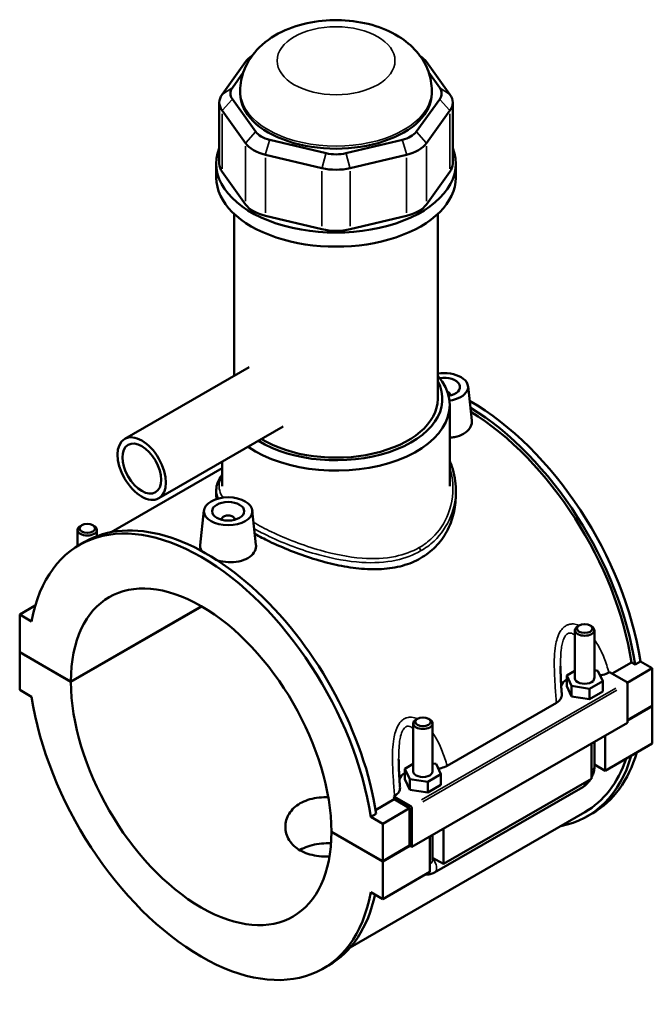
# Model space of a CAD drawing. Header units: inches. Extents: x -0.9 to 48.3, y -1.4 to 47.7.
# Tile 8 of 8: x 40.6 to 48.3, y 35.7 to 47.7. Entities that reach past the tile are written whole.
import ezdxf

# ---------------------------------------------------------------- set-up
doc = ezdxf.new("R2010")
doc.units = ezdxf.units.IN
doc.header["$MEASUREMENT"] = 0
doc.layers.add('Visible (ANSI)', color=7, linetype='Continuous', lineweight=50)
doc.layers.add('Visible Narrow (ANSI)', color=7, linetype='Continuous', lineweight=35)

msp = doc.modelspace()

# ---------------------------------------------------------------- linework, layer by layer
at = {"layer": 'Visible (ANSI)'}
for p, q in [((43.312, 47.144), (43.027, 46.748)), ((45.805, 46.748), (45.519, 47.144)), ((43.152, 46.828), (43.285, 47.013)), ((45.547, 47.013), (45.68, 46.828)), ((43.437, 46.293), (43.152, 46.689)), ((43.248, 46.759), (43.248, 46.79)), ((45.68, 46.689), (45.395, 46.293)), ((45.584, 46.759), (45.584, 46.79)), ((42.993, 46.649), (42.993, 45.904)), ((45.839, 46.649), (45.839, 45.904)), ((43.027, 46.55), (43.312, 46.153)), ((45.519, 46.153), (45.805, 46.55)), ((44.296, 46.031), (43.607, 46.195)), ((45.225, 46.195), (44.536, 46.031)), ((43.555, 46.013), (44.244, 45.849)), ((44.588, 45.849), (45.276, 46.013)), ((42.956, 45.733), (42.956, 45.904)), ((45.876, 45.733), (45.876, 45.904)), ((43.312, 45.408), (43.027, 45.805)), ((45.805, 45.805), (45.519, 45.408)), ((43.175, 43.319), (43.175, 45.29)), ((44.244, 45.104), (43.555, 45.268)), ((45.276, 45.268), (44.588, 45.104)), ((45.657, 43.036), (45.657, 45.29)), ((43.355, 43.423), (41.839, 42.55)), ((45.81, 43.086), (45.81, 43.078)), ((46.026, 43.193), (46.071, 42.773)), ((45.803, 41.973), (45.803, 42.962)), ((43.772, 42.7), (42.255, 41.826)), ((43.029, 41.973), (43.029, 42.272)), ((43.029, 42.194), (41.674, 41.414)), ((42.956, 41.928), (42.956, 41.856)), ((45.876, 41.928), (45.876, 41.856)), ((42.806, 41.678), (42.761, 41.256)), ((43.395, 41.678), (43.44, 41.258)), ((43.022, 41.564), (43.022, 41.571)), ((43.179, 41.564), (43.179, 41.571)), ((41.265, 41.245), (41.265, 41.44)), ((41.316, 41.497), (41.299, 41.488)), ((41.45, 41.497), (41.467, 41.488)), ((41.501, 41.366), (41.501, 41.44)), ((41.286, 41.257), (41.351, 41.295)), ((40.749, 40.52), (40.559, 40.41)), ((41.184, 39.593), (42.777, 40.51)), ((42.779, 40.508), (41.184, 39.589)), ((40.704, 40.326), (40.559, 40.41)), ((40.559, 40.41), (40.559, 39.952)), ((47.33, 39.633), (47.33, 40.219)), ((47.381, 40.277), (47.365, 40.267)), ((47.516, 40.277), (47.532, 40.267)), ((47.567, 39.633), (47.567, 40.219)), ((40.559, 39.952), (41.184, 39.593)), ((40.559, 39.949), (40.561, 39.951)), ((40.559, 39.949), (40.559, 39.492)), ((41.184, 39.589), (40.559, 39.949)), ((48.128, 39.838), (48.062, 39.8)), ((48.128, 39.838), (48.273, 39.754)), ((47.33, 39.725), (47.229, 39.667)), ((47.609, 39.725), (47.567, 39.732)), ((47.668, 39.599), (47.609, 39.725)), ((47.785, 39.689), (48.02, 39.824)), ((48.273, 39.754), (47.968, 39.579)), ((48.062, 39.8), (48.02, 39.824)), ((48.273, 39.754), (48.273, 39.297)), ((47.229, 39.667), (47.288, 39.54)), ((47.229, 39.538), (47.229, 39.667)), ((47.507, 39.506), (47.668, 39.599)), ((47.668, 39.47), (47.668, 39.599)), ((47.743, 39.703), (47.752, 39.708)), ((47.752, 39.708), (47.958, 39.589)), ((40.559, 39.492), (40.704, 39.408)), ((47.229, 39.538), (47.288, 39.411)), ((47.288, 39.411), (47.288, 39.54)), ((47.288, 39.54), (47.507, 39.506)), ((47.507, 39.378), (47.507, 39.506)), ((47.972, 39.565), (47.972, 39.091)), ((47.288, 39.411), (47.507, 39.378)), ((47.507, 39.378), (47.668, 39.47)), ((45.77, 38.567), (47.103, 39.335)), ((47.972, 39.124), (48.273, 39.297)), ((48.273, 39.294), (47.972, 39.12)), ((48.27, 39.295), (48.273, 39.294)), ((48.273, 39.294), (48.273, 38.836)), ((45.409, 39.141), (45.392, 39.131)), ((45.543, 39.141), (45.56, 39.131)), ((47.972, 39.091), (45.342, 37.577)), ((45.358, 39.083), (45.358, 38.497)), ((45.594, 39.083), (45.594, 38.497)), ((47.699, 38.934), (47.699, 38.506)), ((47.532, 38.409), (47.532, 38.838)), ((47.567, 38.554), (47.567, 38.858)), ((48.273, 38.836), (47.699, 38.506)), ((45.358, 38.589), (45.256, 38.531)), ((45.256, 38.531), (45.315, 38.404)), ((45.256, 38.402), (45.256, 38.531)), ((45.636, 38.589), (45.594, 38.596)), ((45.695, 38.463), (45.636, 38.589)), ((47.699, 38.506), (47.567, 38.582)), ((45.256, 38.402), (45.315, 38.275)), ((45.315, 38.275), (45.315, 38.404)), ((45.315, 38.404), (45.534, 38.37)), ((45.534, 38.37), (45.695, 38.463)), ((45.695, 38.334), (45.695, 38.463)), ((47.532, 38.409), (45.726, 37.37)), ((45.315, 38.275), (45.534, 38.241)), ((45.534, 38.241), (45.534, 38.37)), ((45.534, 38.241), (45.695, 38.334)), ((45.618, 37.267), (47.424, 38.307)), ((44.899, 38.027), (45.127, 38.158)), ((45.121, 38.193), (45.13, 38.199)), ((45.328, 38.074), (45.121, 38.193)), ((45.314, 38.05), (45.127, 38.158)), ((45.314, 38.05), (44.985, 37.861)), ((45.314, 37.593), (45.314, 38.05)), ((45.342, 37.577), (45.342, 38.05)), ((47.451, 38.002), (44.589, 36.353)), ((44.906, 37.982), (44.84, 37.944)), ((44.985, 37.861), (44.84, 37.944)), ((47.48, 37.951), (47.546, 37.989)), ((44.985, 37.403), (44.985, 37.861)), ((45.726, 37.798), (45.726, 37.37)), ((44.36, 37.763), (44.985, 37.403)), ((44.36, 37.76), (44.363, 37.762)), ((44.985, 37.4), (44.36, 37.76)), ((45.559, 37.273), (45.559, 37.702)), ((45.594, 37.722), (45.594, 37.418)), ((44.985, 37.403), (45.314, 37.593)), ((45.317, 37.591), (44.985, 37.4)), ((45.314, 37.593), (45.342, 37.577)), ((45.726, 37.37), (45.594, 37.446)), ((44.985, 36.943), (44.985, 37.4)), ((45.559, 37.273), (44.985, 36.943)), ((44.84, 37.026), (44.985, 36.943)), ((44.258, 36.095), (44.324, 36.133))]:
    msp.add_line(p, q, dxfattribs=at)
for centre, major_axis, ratio, start_param, end_param in [((43.727, 47.045), (-0.449, 0), 0.575862, 5.557735, 5.890486), ((45.104, 47.045), (-0.449, 0), 0.575862, 3.534292, 3.867042), ((43.442, 46.759), (-0.314, 0), 0.575862, 5.890486, 6.675884), ((45.39, 46.759), (0.314, 0), 0.575862, 5.890486, 6.675884), ((43.442, 46.649), (-0.449, 0), 0.575862, 5.890486, 6.675884), ((44.416, 46.759), (-1.168, 0), 0.575862, 0, 3.141593), ((45.39, 46.649), (0.449, 0), 0.575862, 5.890486, 6.675884), ((43.727, 46.362), (-0.314, 0), 0.575862, 0.392699, 1.178097), ((45.104, 46.362), (0.314, 0), 0.575862, 5.105088, 5.890486), ((44.416, 45.904), (-1.46, 0), 0.575862, 6.057534, 9.650429), ((43.727, 46.252), (0.449, 0), 0.575862, 3.534292, 4.31969), ((45.104, 46.252), (0.449, 0), 0.575862, 5.105088, 5.890486), ((44.416, 46.198), (-0.314, 0), 0.575862, 1.178097, 1.963495), ((43.442, 45.904), (-0.449, 0), 0.575862, 0, 0.392699), ((44.416, 46.088), (0.449, 0), 0.575862, 4.31969, 5.105088), ((45.39, 45.904), (0.449, 0), 0.575862, 5.890486, 6.283185), ((44.416, 45.733), (-1.46, 0), 0.575862, 0, 3.141593), ((43.727, 45.507), (-0.449, 0), 0.575862, 0.392699, 1.178097), ((45.104, 45.507), (0.449, 0), 0.575862, 5.105088, 5.890486), ((44.416, 45.343), (-0.449, 0), 0.575862, 1.178097, 1.963495), ((44.416, 42.962), (1.387, 0), 0.575862, 3.831021, 6.74614), ((45.731, 43.182), (0.295, 0), 0.575862, 4.946492, 8.108236), ((44.416, 43.036), (1.297, 0), 0.575862, 3.894058, 6.578502), ((45.731, 43.182), (0.197, 0), 0.575862, 5.012137, 8.119319), ((45.731, 43.086), (0.0787, 0), 0.575862, 6.114496, 7.273709), ((44.416, 43.036), (1.241, 0), 0.575862, 3.892567, 6.283185), ((46.06, 40.57), (-1.486, 2.581), 0.578093, 4.118597, 5.506763), ((45.994, 40.532), (1.486, -2.581), 0.578093, 0.977004, 2.329781), ((45.994, 40.532), (-1.457, 2.53), 0.578093, 4.122438, 5.468151), ((42.772, 38.676), (-1.486, 2.581), 0.578093, 4.118597, 6.880845), ((42.838, 38.714), (-1.486, 2.581), 0.578093, 4.118597, 6.283185), ((43.101, 41.571), (-0.0787, 0), 0.575862, 2.972903, 6.451874), ((41.383, 41.44), (0.118, 0), 0.575862, 2.360047, 7.064731), ((42.772, 38.676), (-1.121, 1.946), 0.578093, 3.929801, 7.069641), ((47.448, 40.219), (-0.118, 0), 0.575862, 5.50164, 10.206324), ((47.448, 39.504), (-0.295, 0), 0.575862, 5.550783, 6.037695), ((47.448, 39.633), (-0.118, 0), 0.575862, 0, 3.141593), ((42.772, 38.676), (1.121, -1.946), 0.578093, 3.929801, 7.069641), ((47.958, 39.573), (-0.0098, 0.0171), 0.578093, 3.928925, 5.499721), ((42.772, 38.676), (1.486, -2.581), 0.578093, 4.118597, 6.880845), ((45.476, 39.083), (-0.118, 0), 0.575862, 5.50164, 10.206324), ((45.994, 40.532), (1.486, -2.581), 0.578093, 6.084831, 6.788002), ((45.994, 40.532), (1.457, -2.53), 0.578093, 0, 0.467343), ((46.06, 40.57), (1.486, -2.581), 0.578093, 0, 0.504816), ((45.476, 38.368), (-0.295, 0), 0.575862, 5.550783, 6.037695), ((45.476, 38.497), (-0.118, 0), 0.575862, 0, 3.141593), ((43.101, 38.866), (-1.457, 2.53), 0.578093, 4.122438, 4.136197), ((45.328, 38.058), (0.0098, -0.0171), 0.578093, 0.787332, 2.358128), ((42.838, 38.714), (1.486, -2.581), 0.578093, 0, 0.565884)]:
    msp.add_ellipse(centre, major_axis=major_axis, ratio=ratio, start_param=start_param, end_param=end_param, dxfattribs=at)
for centre, major_axis, ratio in [((42.047, 42.188), (-0.208, 0.362), 0.578093), ((42.047, 42.188), (-0.167, 0.289), 0.578093), ((43.101, 41.668), (0.295, 0), 0.575862), ((43.101, 41.668), (0.197, 0), 0.575862), ((41.383, 41.459), (0.0945, 0), 0.575862), ((47.448, 40.239), (0.0945, 0), 0.575862), ((45.476, 39.102), (0.0945, 0), 0.575862)]:
    msp.add_ellipse(centre, major_axis=major_axis, ratio=ratio, dxfattribs=at)
for points, knots in [([(45.584, 46.79), (45.584, 46.872), (45.569, 46.953), (45.513, 47.108), (45.47, 47.18), (45.36, 47.318), (45.289, 47.38), (45.116, 47.497), (45.011, 47.545), (44.781, 47.618), (44.656, 47.641), (44.404, 47.658), (44.278, 47.653), (44.031, 47.613), (43.91, 47.58), (43.682, 47.479), (43.574, 47.412), (43.405, 47.245), (43.338, 47.153), (43.265, 46.965), (43.248, 46.878), (43.248, 46.79)], [0.785398, 0.785398, 0.785398, 0.785398, 0.990781, 0.990781, 1.213956, 1.213956, 1.492047, 1.492047, 1.849748, 1.849748, 2.239826, 2.239826, 2.624771, 2.624771, 3.011844, 3.011844, 3.397733, 3.397733, 3.707065, 3.707065, 3.926991, 3.926991, 3.926991, 3.926991]), ([(46.071, 42.773), (46.071, 42.768), (46.072, 42.764), (46.072, 42.733), (46.063, 42.704), (46.029, 42.653), (46.003, 42.63), (45.972, 42.612)], [4.5118155, 4.5118155, 4.5118155, 4.5118155, 4.5655508, 4.5655508, 4.8918836, 4.8918836, 5.2182164, 5.2182164, 5.2182164, 5.2182164]), ([(45.972, 42.612), (45.942, 42.595), (45.904, 42.581), (45.843, 42.568), (45.823, 42.566), (45.803, 42.564)], [0, 0, 0, 0, 0.3263328, 0.3263328, 0.4749557, 0.4749557, 0.4749557, 0.4749557]), ([(45.803, 42.282), (45.812, 42.26), (45.821, 42.237), (45.844, 42.169), (45.856, 42.121), (45.872, 42.025), (45.876, 41.977), (45.876, 41.928)], [30.152517, 30.152517, 30.152517, 30.152517, 30.379459, 30.379459, 30.841133, 30.841133, 31.302808, 31.302808, 31.302808, 31.302808]), ([(42.956, 41.928), (42.956, 41.958), (42.962, 41.988), (42.984, 42.047), (43.001, 42.077), (43.025, 42.109), (43.027, 42.111), (43.029, 42.113)], [19.919116, 19.919116, 19.919116, 19.919116, 20.42813, 20.42813, 20.980114, 20.980114, 21.021139, 21.021139, 21.021139, 21.021139]), ([(45.876, 41.856), (45.876, 41.784), (45.867, 41.709), (45.831, 41.562), (45.803, 41.49), (45.73, 41.354), (45.684, 41.291), (45.576, 41.181), (45.514, 41.134), (45.448, 41.096)], [19.951937, 19.951937, 19.951937, 19.951937, 20.665618, 20.665618, 21.379298, 21.379298, 22.092979, 22.092979, 22.80666, 22.80666, 22.80666, 22.80666]), ([(45.448, 41.096), (45.382, 41.058), (45.308, 41.027), (45.146, 40.982), (45.06, 40.969), (44.88, 40.958), (44.787, 40.961), (44.6, 40.98), (44.506, 40.996), (44.326, 41.035), (44.232, 41.06), (44.045, 41.119), (43.952, 41.152), (43.772, 41.223), (43.685, 41.261), (43.541, 41.33), (43.481, 41.361), (43.426, 41.392)], [0, 0, 0, 0, 0.713681, 0.713681, 1.427362, 1.427362, 2.141043, 2.141043, 2.854724, 2.854724, 3.566459, 3.566459, 4.278194, 4.278194, 4.98993, 4.98993, 5.552735, 5.552735, 5.552735, 5.552735]), ([(42.784, 41.179), (42.768, 41.201), (42.76, 41.223), (42.76, 41.248), (42.76, 41.252), (42.761, 41.256)], [4.2567096, 4.2567096, 4.2567096, 4.2567096, 4.5655508, 4.5655508, 4.6175893, 4.6175893, 4.6175893, 4.6175893]), ([(43.44, 41.258), (43.441, 41.253), (43.441, 41.249), (43.441, 41.218), (43.433, 41.189), (43.398, 41.138), (43.372, 41.115), (43.342, 41.097)], [7.1209237, 7.1209237, 7.1209237, 7.1209237, 7.174659, 7.174659, 7.5009918, 7.5009918, 7.8273246, 7.8273246, 7.8273246, 7.8273246]), ([(43.342, 41.097), (43.312, 41.08), (43.273, 41.066), (43.189, 41.049), (43.144, 41.046), (43.058, 41.051), (43.013, 41.058), (42.969, 41.07), (42.967, 41.071), (42.965, 41.071)], [2.6091082, 2.6091082, 2.6091082, 2.6091082, 2.935441, 2.935441, 3.2617737, 3.2617737, 3.587718, 3.587718, 3.6024312, 3.6024312, 3.6024312, 3.6024312]), ([(47.169, 39.434), (47.168, 39.457), (47.166, 39.48), (47.163, 39.527), (47.162, 39.55), (47.159, 39.597), (47.158, 39.62), (47.156, 39.667), (47.155, 39.69), (47.154, 39.736), (47.153, 39.758), (47.153, 39.781)], [0.6522169, 0.6522169, 0.6522169, 0.6522169, 0.8432351, 0.8432351, 1.0342533, 1.0342533, 1.2252715, 1.2252715, 1.4162896, 1.4162896, 1.6073078, 1.6073078, 1.6073078, 1.6073078]), ([(47.636, 39.669), (47.648, 39.67), (47.66, 39.672), (47.698, 39.682), (47.722, 39.691), (47.743, 39.703)], [-0.3161974, -0.3161974, -0.3161974, -0.3161974, -0.2208786, -0.2208786, 0, 0, 0, 0]), ([(47.103, 39.335), (47.12, 39.345), (47.134, 39.356), (47.156, 39.381), (47.163, 39.394), (47.169, 39.417), (47.17, 39.425), (47.169, 39.434)], [-0.6116053, -0.6116053, -0.6116053, -0.6116053, -0.4261876, -0.4261876, -0.2412182, -0.2412182, -0.127507, -0.127507, -0.127507, -0.127507]), ([(45.197, 38.298), (45.195, 38.321), (45.193, 38.344), (45.19, 38.391), (45.189, 38.414), (45.186, 38.461), (45.185, 38.484), (45.183, 38.531), (45.182, 38.554), (45.181, 38.6), (45.18, 38.622), (45.18, 38.645)], [0.6521362, 0.6521362, 0.6521362, 0.6521362, 0.8431544, 0.8431544, 1.0341725, 1.0341725, 1.2251907, 1.2251907, 1.4162089, 1.4162089, 1.607227, 1.607227, 1.607227, 1.607227]), ([(45.663, 38.532), (45.675, 38.534), (45.687, 38.536), (45.725, 38.546), (45.749, 38.555), (45.77, 38.567)], [-0.3161974, -0.3161974, -0.3161974, -0.3161974, -0.2208786, -0.2208786, 0, 0, 0, 0]), ([(47.532, 38.423), (47.535, 38.428), (47.537, 38.433), (47.548, 38.456), (47.555, 38.474), (47.564, 38.513), (47.567, 38.533), (47.567, 38.554)], [3.9900665, 3.9900665, 3.9900665, 3.9900665, 4.0840704, 4.0840704, 4.3982297, 4.3982297, 4.712389, 4.712389, 4.712389, 4.712389]), ([(47.424, 38.307), (47.442, 38.317), (47.458, 38.329), (47.487, 38.357), (47.499, 38.372), (47.514, 38.393), (47.517, 38.398), (47.521, 38.403)], [3.1415927, 3.1415927, 3.1415927, 3.1415927, 3.4557519, 3.4557519, 3.7699112, 3.7699112, 3.8682842, 3.8682842, 3.8682842, 3.8682842]), ([(45.13, 38.199), (45.147, 38.208), (45.161, 38.22), (45.183, 38.245), (45.19, 38.258), (45.196, 38.281), (45.197, 38.289), (45.197, 38.298)], [-0.6116053, -0.6116053, -0.6116053, -0.6116053, -0.4261876, -0.4261876, -0.2412182, -0.2412182, -0.127507, -0.127507, -0.127507, -0.127507]), ([(44.337, 37.46), (44.324, 37.46), (44.311, 37.46), (44.258, 37.46), (44.218, 37.463), (44.142, 37.474), (44.106, 37.483), (44.038, 37.506), (44.007, 37.52), (43.952, 37.551), (43.926, 37.57), (43.881, 37.612), (43.861, 37.636), (43.83, 37.686), (43.818, 37.713), (43.802, 37.768), (43.799, 37.795), (43.799, 37.848), (43.802, 37.876), (43.818, 37.93), (43.83, 37.957), (43.861, 38.008), (43.881, 38.032), (43.926, 38.074), (43.952, 38.093), (44.007, 38.125), (44.038, 38.139), (44.106, 38.161), (44.142, 38.17), (44.218, 38.181), (44.258, 38.184), (44.306, 38.184), (44.314, 38.184), (44.322, 38.184)], [1.388076, 1.388076, 1.388076, 1.388076, 1.48498, 1.48498, 1.781926, 1.781926, 2.078873, 2.078873, 2.37582, 2.37582, 2.672767, 2.672767, 2.969713, 2.969713, 3.26666, 3.26666, 3.563607, 3.563607, 3.860615, 3.860615, 4.157623, 4.157623, 4.454631, 4.454631, 4.75164, 4.75164, 5.048648, 5.048648, 5.345656, 5.345656, 5.642664, 5.642664, 5.703211, 5.703211, 5.703211, 5.703211]), ([(44.355, 37.622), (44.336, 37.622), (44.317, 37.622), (44.258, 37.621), (44.218, 37.617), (44.142, 37.604), (44.105, 37.595), (44.038, 37.571), (44.007, 37.557), (43.978, 37.54), (43.976, 37.539), (43.974, 37.538)], [3.708068, 3.708068, 3.708068, 3.708068, 3.851694, 3.851694, 4.147991, 4.147991, 4.444288, 4.444288, 4.740585, 4.740585, 4.758561, 4.758561, 4.758561, 4.758561]), ([(45.503, 37.241), (45.518, 37.239), (45.533, 37.24), (45.568, 37.245), (45.586, 37.251), (45.608, 37.261), (45.613, 37.264), (45.618, 37.267)], [2.6025278, 2.6025278, 2.6025278, 2.6025278, 2.7863637, 2.7863637, 3.0520987, 3.0520987, 3.1415927, 3.1415927, 3.1415927, 3.1415927])]:
    msp.add_open_spline(points, degree=3, knots=knots, dxfattribs=at)
msp.add_open_spline([(42.96, 41.817), (42.957, 41.83), (42.956, 41.843), (42.956, 41.856)], degree=3, dxfattribs=at)
at = {"layer": 'Visible Narrow (ANSI)'}
for p, q in [((43.362, 47.176), (43.315, 47.146)), ((45.47, 47.176), (45.517, 47.146)), ((43.145, 46.824), (43.033, 46.752)), ((45.686, 46.824), (45.798, 46.752)), ((43.145, 46.682), (43.033, 46.557)), ((45.686, 46.682), (45.798, 46.557)), ((43.027, 45.842), (43.027, 46.512)), ((45.805, 46.512), (45.805, 45.842)), ((43.431, 46.286), (43.319, 46.16)), ((45.401, 46.286), (45.513, 46.16)), ((43.312, 46.116), (43.312, 45.446)), ((43.604, 46.186), (43.558, 46.022)), ((45.227, 46.186), (45.274, 46.022)), ((45.519, 45.446), (45.519, 46.116)), ((43.555, 45.306), (43.555, 45.976)), ((44.293, 46.022), (44.247, 45.858)), ((44.539, 46.022), (44.585, 45.858)), ((45.276, 45.976), (45.276, 45.306)), ((44.244, 45.812), (44.244, 45.141)), ((44.588, 45.141), (44.588, 45.812)), ((47.827, 39.513), (45.459, 38.15)), ((45.473, 38.126), (47.841, 39.489))]:
    msp.add_line(p, q, dxfattribs=at)
msp.add_ellipse((44.416, 47.158), major_axis=(0.719, 0), ratio=0.575862, dxfattribs=at)
for centre, major_axis, ratio, start_param, end_param in [((44.416, 46.79), (-1.168, 0), 0.575862, 0.15708, 2.984513), ((45.416, 41.202), (-0.0224, 0.0389), 0.578093, 3.982831, 4.953152), ((47.448, 38.554), (0.118, 0), 0.575862, 5.537057, 6.243915), ((47.365, 38.409), (0.059, -0.102), 0.578093, 0.039559, 0.751625), ((45.476, 37.418), (0.118, 0), 0.575862, 5.537057, 6.243915), ((45.559, 37.369), (0.059, -0.102), 0.578093, 0.096552, 1.834497)]:
    msp.add_ellipse(centre, major_axis=major_axis, ratio=ratio, start_param=start_param, end_param=end_param, dxfattribs=at)
for points, knots in [([(45.803, 42.204), (45.818, 42.156), (45.828, 42.107), (45.853, 41.915), (45.835, 41.769), (45.741, 41.526), (45.675, 41.426), (45.542, 41.298), (45.489, 41.259), (45.431, 41.226)], [30.472978, 30.472978, 30.472978, 30.472978, 30.971387, 30.971387, 32.384231, 32.384231, 33.531234, 33.531234, 34.151052, 34.151052, 34.151052, 34.151052]), ([(43.038, 41.834), (42.999, 41.892), (42.984, 41.947), (42.997, 42.033), (43.009, 42.064), (43.029, 42.095)], [18.992947, 18.992947, 18.992947, 18.992947, 20.156199, 20.156199, 20.804762, 20.804762, 20.804762, 20.804762]), ([(45.448, 41.184), (45.508, 41.218), (45.563, 41.259), (45.7, 41.389), (45.768, 41.491), (45.855, 41.706), (45.876, 41.817), (45.876, 41.928)], [-34.151052, -34.151052, -34.151052, -34.151052, -33.531234, -33.531234, -32.384231, -32.384231, -31.302808, -31.302808, -31.302808, -31.302808]), ([(45.431, 41.226), (45.345, 41.176), (45.246, 41.14), (45.013, 41.092), (44.875, 41.086), (44.566, 41.109), (44.394, 41.144), (44.015, 41.251), (43.811, 41.331), (43.552, 41.454), (43.478, 41.493), (43.411, 41.532)], [11.383684, 11.383684, 11.383684, 11.383684, 12.312796, 12.312796, 13.435506, 13.435506, 14.754448, 14.754448, 16.380539, 16.380539, 17.090562, 17.090562, 17.090562, 17.090562]), ([(43.419, 41.454), (43.477, 41.422), (43.538, 41.391), (43.786, 41.274), (43.995, 41.194), (44.382, 41.089), (44.559, 41.056), (44.875, 41.036), (45.017, 41.043), (45.257, 41.094), (45.359, 41.132), (45.448, 41.184)], [-16.953749, -16.953749, -16.953749, -16.953749, -16.380539, -16.380539, -14.754448, -14.754448, -13.435506, -13.435506, -12.312796, -12.312796, -11.383684, -11.383684, -11.383684, -11.383684]), ([(47.38, 40.276), (47.357, 40.286), (47.334, 40.292), (47.292, 40.296), (47.273, 40.294), (47.243, 40.285), (47.231, 40.281), (47.221, 40.274), (47.21, 40.268), (47.2, 40.261), (47.175, 40.238), (47.161, 40.22), (47.135, 40.176), (47.123, 40.147), (47.105, 40.09), (47.098, 40.061), (47.086, 39.988), (47.081, 39.942), (47.076, 39.842), (47.077, 39.788), (47.08, 39.667), (47.084, 39.601), (47.093, 39.468), (47.098, 39.401), (47.103, 39.335)], [-3.541061, -3.541061, -3.541061, -3.541061, -3.318544, -3.318544, -3.133422, -3.133422, -3.017722, -3.017722, -3.017722, -2.902021, -2.902021, -2.7169, -2.7169, -2.476964, -2.476964, -2.261983, -2.261983, -1.933859, -1.933859, -1.547854, -1.547854, -1.066832, -1.066832, -0.563664, -0.563664, -0.563664, -0.563664]), ([(47.153, 39.781), (47.153, 39.818), (47.154, 39.856), (47.157, 39.929), (47.16, 39.966), (47.168, 40.023), (47.172, 40.045), (47.183, 40.088), (47.19, 40.11), (47.206, 40.141), (47.214, 40.153), (47.228, 40.168), (47.234, 40.173), (47.24, 40.176), (47.246, 40.18), (47.252, 40.182), (47.269, 40.185), (47.28, 40.184), (47.304, 40.176), (47.318, 40.167), (47.33, 40.156)], [1.607308, 1.607308, 1.607308, 1.607308, 1.933859, 1.933859, 2.261983, 2.261983, 2.476964, 2.476964, 2.7169, 2.7169, 2.902021, 2.902021, 3.017722, 3.017722, 3.017722, 3.133422, 3.133422, 3.318544, 3.318544, 3.550695, 3.550695, 3.550695, 3.550695]), ([(47.743, 39.703), (47.727, 39.763), (47.708, 39.822), (47.663, 39.935), (47.638, 39.989), (47.595, 40.062), (47.581, 40.085), (47.567, 40.106)], [-5.471779, -5.471779, -5.471779, -5.471779, -4.968611, -4.968611, -4.48759, -4.48759, -4.27423, -4.27423, -4.27423, -4.27423]), ([(45.407, 39.14), (45.385, 39.15), (45.362, 39.156), (45.319, 39.16), (45.3, 39.158), (45.27, 39.149), (45.259, 39.144), (45.248, 39.138), (45.237, 39.132), (45.227, 39.124), (45.202, 39.102), (45.189, 39.084), (45.162, 39.04), (45.15, 39.011), (45.132, 38.954), (45.125, 38.925), (45.113, 38.852), (45.109, 38.806), (45.104, 38.706), (45.104, 38.652), (45.107, 38.531), (45.111, 38.465), (45.12, 38.332), (45.125, 38.264), (45.13, 38.199)], [-3.540981, -3.540981, -3.540981, -3.540981, -3.318463, -3.318463, -3.133342, -3.133342, -3.017641, -3.017641, -3.017641, -2.90194, -2.90194, -2.716819, -2.716819, -2.476883, -2.476883, -2.261903, -2.261903, -1.933779, -1.933779, -1.547774, -1.547774, -1.066752, -1.066752, -0.563583, -0.563583, -0.563583, -0.563583]), ([(45.18, 38.645), (45.18, 38.682), (45.181, 38.72), (45.185, 38.793), (45.187, 38.83), (45.195, 38.887), (45.199, 38.909), (45.21, 38.952), (45.217, 38.973), (45.233, 39.005), (45.241, 39.017), (45.255, 39.032), (45.261, 39.037), (45.267, 39.04), (45.273, 39.044), (45.279, 39.046), (45.296, 39.049), (45.307, 39.048), (45.331, 39.04), (45.345, 39.031), (45.358, 39.019)], [1.607227, 1.607227, 1.607227, 1.607227, 1.933779, 1.933779, 2.261903, 2.261903, 2.476883, 2.476883, 2.716819, 2.716819, 2.90194, 2.90194, 3.017641, 3.017641, 3.017641, 3.133342, 3.133342, 3.318463, 3.318463, 3.550614, 3.550614, 3.550614, 3.550614]), ([(45.77, 38.567), (45.754, 38.627), (45.735, 38.686), (45.69, 38.799), (45.665, 38.853), (45.623, 38.926), (45.609, 38.948), (45.594, 38.97)], [-5.471699, -5.471699, -5.471699, -5.471699, -4.968529, -4.968529, -4.487508, -4.487508, -4.274149, -4.274149, -4.274149, -4.274149])]:
    msp.add_open_spline(points, degree=3, knots=knots, dxfattribs=at)
msp.add_open_spline([(42.956, 41.928), (42.956, 41.893), (42.965, 41.859), (42.982, 41.823)], degree=3, dxfattribs=at)

doc.saveas('drawing.dxf')
